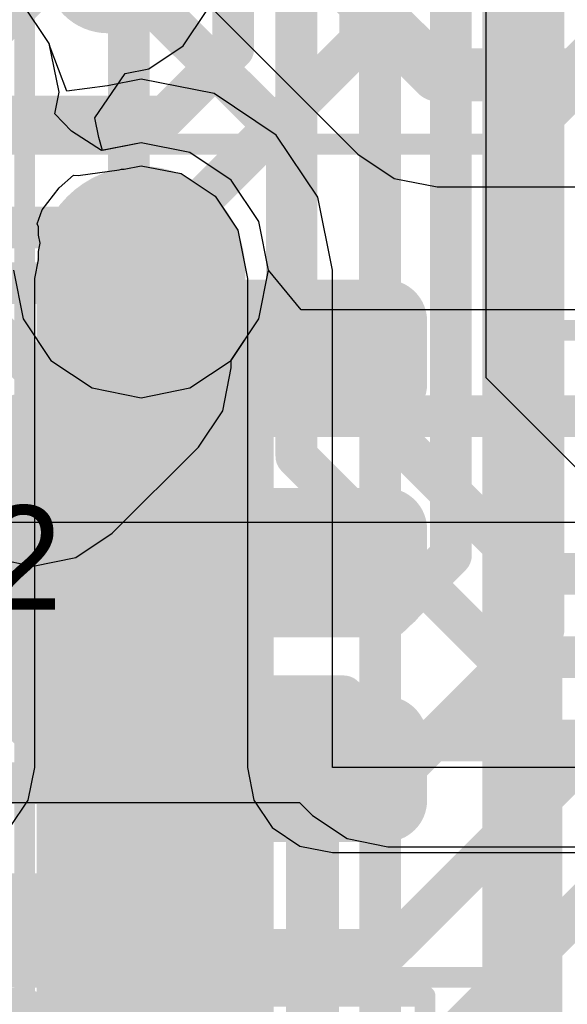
# Model space of a CAD drawing. Header units: millimetres. Extents: x -2 to 68, y -2 to 27.4.
# Tile 194 of 256: x 19 to 20.3, y 17.6 to 19.9. Entities that reach past the tile are written whole.
import ezdxf

# ---------------------------------------------------------------- set-up
doc = ezdxf.new("R2010")
doc.units = ezdxf.units.MM
for name, color, linetype in [('BottomLayer', 5, 'Continuous'), ('DrillGuide', 244, 'Continuous'), ('Mechanical10', 56, 'Continuous'), ('Mechanical13', 56, 'Continuous'), ('Mechanical15', 56, 'Continuous'), ('Mechanical2', 216, 'Continuous'), ('Mechanical6', 56, 'Continuous'), ('MidLayer1', 16, 'Continuous'), ('MidLayer2', 76, 'Continuous'), ('MidLayer3', 90, 'Continuous'), ('MidLayer4', 156, 'Continuous'), ('MidLayer5', 130, 'Continuous'), ('MidLayer6', 216, 'Continuous'), ('MidLayer7', 6, 'Continuous'), ('MidLayer8', 54, 'Continuous'), ('MultiLayer', 9, 'Continuous'), ('TopLayer', 1, 'Continuous'), ('TopPaste', 8, 'Continuous'), ('TopSolder', 216, 'Continuous'), ('ViaHoleLayer', 16, 'Continuous')]:
    doc.layers.add(name, color=color, linetype=linetype)

# ---------------------------------------------------------------- blocks, each defined once
blk = doc.blocks.new('RES_0201_14')
at = {"layer": 'Mechanical13', "const_width": 0.12}
for points in [[(-0.32, -0.17), (-0.32, 0.17)], [(0.32, 0.17), (-0.32, 0.17)], [(0.32, -0.17), (0.32, 0.17)], [(0.32, -0.17), (-0.32, -0.17)]]:
    blk.add_lwpolyline(points, dxfattribs=at)
at = {"layer": 'Mechanical13', "const_width": 0.06}
for points in [[(-0.35, 0.17, 1), (-0.29, 0.17, 1)], [(-0.35, 0.17, 1), (-0.29, 0.17, 1)], [(0.29, 0.17, 1), (0.35, 0.17, 1)], [(0.29, 0.17, 1), (0.35, 0.17, 1)], [(-0.35, -0.17, 1), (-0.29, -0.17, 1)], [(-0.35, -0.17, 1), (-0.29, -0.17, 1)], [(0.29, -0.17, 1), (0.35, -0.17, 1)], [(0.29, -0.17, 1), (0.35, -0.17, 1)]]:
    blk.add_lwpolyline(points, format="xyb", close=True, dxfattribs=at)
at = {"layer": 'Mechanical15', "const_width": 0.05}
for points in [[(-0.53, -0.27), (-0.53, 0.27)], [(0.53, 0.27), (-0.53, 0.27)], [(0.53, -0.27), (0.53, 0.27)], [(0, -0.135), (0, 0.135)], [(0.135, 0), (-0.135, 0)], [(0.53, -0.27), (-0.53, -0.27)]]:
    blk.add_lwpolyline(points, dxfattribs=at)
at = {"layer": 'Mechanical15'}
for points, const_width in [([(-0.5425, 0.27, 1), (-0.5175, 0.27, 1)], 0.025), ([(-0.5425, 0.27, 1), (-0.5175, 0.27, 1)], 0.025), ([(0.5175, 0.27, 1), (0.5425, 0.27, 1)], 0.025), ([(0.5175, 0.27, 1), (0.5425, 0.27, 1)], 0.025), ([(-0.0125, 0.135, 1), (0.0125, 0.135, 1)], 0.025), ([(0.1013, 0, 1), (-0.1013, 0, 1)], 0.05), ([(-0.1475, 0, 1), (-0.1225, 0, 1)], 0.025), ([(-0.1138, 0, 1), (-0.0888, 0, 1)], 0.025), ([(0.0888, 0, 1), (0.1138, 0, 1)], 0.025), ([(0.1225, 0, 1), (0.1475, 0, 1)], 0.025), ([(-0.0125, -0.135, 1), (0.0125, -0.135, 1)], 0.025), ([(-0.5425, -0.27, 1), (-0.5175, -0.27, 1)], 0.025), ([(-0.5425, -0.27, 1), (-0.5175, -0.27, 1)], 0.025), ([(0.5175, -0.27, 1), (0.5425, -0.27, 1)], 0.025), ([(0.5175, -0.27, 1), (0.5425, -0.27, 1)], 0.025)]:
    blk.add_lwpolyline(points, format="xyb", close=True, dxfattribs=dict(at, const_width=const_width))
at = {"layer": 'TopLayer', "const_width": 0.0806}
for points in [[(-0.3897, 0.0894, 1), (-0.3091, 0.0894, 1)], [(-0.2409, 0.0894, 1), (-0.1603, 0.0894, 1)], [(0.1603, 0.0894, 1), (0.2409, 0.0894, 1)], [(0.3091, 0.0894, 1), (0.3897, 0.0894, 1)], [(-0.3897, -0.0894, 1), (-0.3091, -0.0894, 1)], [(-0.2409, -0.0894, 1), (-0.1603, -0.0894, 1)], [(0.1603, -0.0894, 1), (0.2409, -0.0894, 1)], [(0.3091, -0.0894, 1), (0.3897, -0.0894, 1)]]:
    blk.add_lwpolyline(points, format="xyb", close=True, dxfattribs=at)
at = {"layer": 'TopLayer'}
for points in [[(-0.2006, 0.17), (-0.3494, 0.17), (-0.2006, -0.17), (-0.3494, -0.17)], [(0.2006, -0.17), (0.3494, -0.17), (0.2006, 0.17), (0.3494, 0.17)], [(-0.12, 0.0894), (-0.43, 0.0894), (-0.12, -0.0894), (-0.43, -0.0894)], [(0.12, -0.0894), (0.43, -0.0894), (0.12, 0.0894), (0.43, 0.0894)]]:
    blk.add_solid(points, dxfattribs=at)
at = {"layer": 'TopPaste', "const_width": 0.0806}
for points in [[(-0.3897, 0.0894, 1), (-0.3091, 0.0894, 1)], [(-0.2409, 0.0894, 1), (-0.1603, 0.0894, 1)], [(0.1603, 0.0894, 1), (0.2409, 0.0894, 1)], [(0.3091, 0.0894, 1), (0.3897, 0.0894, 1)], [(-0.3897, -0.0894, 1), (-0.3091, -0.0894, 1)], [(-0.2409, -0.0894, 1), (-0.1603, -0.0894, 1)], [(0.1603, -0.0894, 1), (0.2409, -0.0894, 1)], [(0.3091, -0.0894, 1), (0.3897, -0.0894, 1)]]:
    blk.add_lwpolyline(points, format="xyb", close=True, dxfattribs=at)
at = {"layer": 'TopPaste'}
for points in [[(-0.2006, 0.17), (-0.3494, 0.17), (-0.2006, -0.17), (-0.3494, -0.17)], [(0.2006, -0.17), (0.3494, -0.17), (0.2006, 0.17), (0.3494, 0.17)], [(-0.12, 0.0894), (-0.43, 0.0894), (-0.12, -0.0894), (-0.43, -0.0894)], [(0.12, -0.0894), (0.43, -0.0894), (0.12, 0.0894), (0.43, 0.0894)]]:
    blk.add_solid(points, dxfattribs=at)
at = {"layer": 'TopSolder', "const_width": 0.0806}
for points in [[(-0.3897, 0.0894, 1), (-0.3091, 0.0894, 1)], [(-0.2409, 0.0894, 1), (-0.1603, 0.0894, 1)], [(0.1603, 0.0894, 1), (0.2409, 0.0894, 1)], [(0.3091, 0.0894, 1), (0.3897, 0.0894, 1)], [(-0.3897, -0.0894, 1), (-0.3091, -0.0894, 1)], [(-0.2409, -0.0894, 1), (-0.1603, -0.0894, 1)], [(0.1603, -0.0894, 1), (0.2409, -0.0894, 1)], [(0.3091, -0.0894, 1), (0.3897, -0.0894, 1)]]:
    blk.add_lwpolyline(points, format="xyb", close=True, dxfattribs=at)
at = {"layer": 'TopSolder'}
for points in [[(-0.2006, 0.17), (-0.3494, 0.17), (-0.2006, -0.17), (-0.3494, -0.17)], [(0.2006, -0.17), (0.3494, -0.17), (0.2006, 0.17), (0.3494, 0.17)], [(-0.12, 0.0894), (-0.43, 0.0894), (-0.12, -0.0894), (-0.43, -0.0894)], [(0.12, -0.0894), (0.43, -0.0894), (0.12, 0.0894), (0.43, 0.0894)]]:
    blk.add_solid(points, dxfattribs=at)
blk = doc.blocks.new('SOTFL50P158X60_6N_15')
at = {"layer": 'Mechanical13', "const_width": 0.1}
for points in [[(-0.6, 0.8), (0.6, 0.8)], [(0.6, -0.8), (0.6, 0.8)], [(-0.6, -0.8), (0.6, -0.8)]]:
    blk.add_lwpolyline(points, dxfattribs=at)
at = {"layer": 'Mechanical13', "const_width": 0.05}
for points in [[(0.575, 0.8, 1), (0.625, 0.8, 1)], [(0.575, 0.8, 1), (0.625, 0.8, 1)], [(0.575, -0.8, 1), (0.625, -0.8, 1)], [(0.575, -0.8, 1), (0.625, -0.8, 1)]]:
    blk.add_lwpolyline(points, format="xyb", close=True, dxfattribs=at)
at = {"layer": 'Mechanical15'}
for points, const_width in [([(-1.3, 1), (1.3, 1)], 0.05), ([(1.3, -1), (1.3, 1)], 0.05), ([(-0.5, 0), (0.5, 0)], 0.1), ([(-1.3, -1), (1.3, -1)], 0.05)]:
    blk.add_lwpolyline(points, dxfattribs=dict(at, const_width=const_width))
for points, const_width in [([(1.2875, 1, 1), (1.3125, 1, 1)], 0.025), ([(1.2875, 1, 1), (1.3125, 1, 1)], 0.025), ([(0.475, 0, 1), (0.525, 0, 1)], 0.05), ([(1.2875, -1, 1), (1.3125, -1, 1)], 0.025), ([(1.2875, -1, 1), (1.3125, -1, 1)], 0.025)]:
    blk.add_lwpolyline(points, format="xyb", close=True, dxfattribs=dict(at, const_width=const_width))
at = {"layer": 'TopLayer', "const_width": 0.075}
for points in [[(0.6375, 0.575, 1), (0.7125, 0.575, 1)], [(0.9875, 0.575, 1), (1.0625, 0.575, 1)], [(0.6375, 0.425, 1), (0.7125, 0.425, 1)], [(0.9875, 0.425, 1), (1.0625, 0.425, 1)], [(0.6375, 0.075, 1), (0.7125, 0.075, 1)], [(0.9875, 0.075, 1), (1.0625, 0.075, 1)], [(0.6375, -0.075, 1), (0.7125, -0.075, 1)], [(0.9875, -0.075, 1), (1.0625, -0.075, 1)], [(0.6375, -0.425, 1), (0.7125, -0.425, 1)], [(0.9875, -0.425, 1), (1.0625, -0.425, 1)], [(0.6375, -0.575, 1), (0.7125, -0.575, 1)], [(0.9875, -0.575, 1), (1.0625, -0.575, 1)]]:
    blk.add_lwpolyline(points, format="xyb", close=True, dxfattribs=at)
at = {"layer": 'TopLayer'}
for points in [[(1.025, 0.35), (1.025, 0.65), (0.675, 0.35), (0.675, 0.65)], [(1.1, 0.425), (1.1, 0.575), (0.6, 0.425), (0.6, 0.575)], [(1.025, -0.15), (1.025, 0.15), (0.675, -0.15), (0.675, 0.15)], [(1.1, -0.075), (1.1, 0.075), (0.6, -0.075), (0.6, 0.075)], [(1.025, -0.65), (1.025, -0.35), (0.675, -0.65), (0.675, -0.35)], [(1.1, -0.575), (1.1, -0.425), (0.6, -0.575), (0.6, -0.425)]]:
    blk.add_solid(points, dxfattribs=at)
at = {"layer": 'TopPaste', "const_width": 0.075}
for points in [[(0.6375, 0.575, 1), (0.7125, 0.575, 1)], [(0.9875, 0.575, 1), (1.0625, 0.575, 1)], [(0.6375, 0.425, 1), (0.7125, 0.425, 1)], [(0.9875, 0.425, 1), (1.0625, 0.425, 1)], [(0.6375, 0.075, 1), (0.7125, 0.075, 1)], [(0.9875, 0.075, 1), (1.0625, 0.075, 1)], [(0.6375, -0.075, 1), (0.7125, -0.075, 1)], [(0.9875, -0.075, 1), (1.0625, -0.075, 1)], [(0.6375, -0.425, 1), (0.7125, -0.425, 1)], [(0.9875, -0.425, 1), (1.0625, -0.425, 1)], [(0.6375, -0.575, 1), (0.7125, -0.575, 1)], [(0.9875, -0.575, 1), (1.0625, -0.575, 1)]]:
    blk.add_lwpolyline(points, format="xyb", close=True, dxfattribs=at)
at = {"layer": 'TopPaste'}
for points in [[(1.025, 0.35), (1.025, 0.65), (0.675, 0.35), (0.675, 0.65)], [(1.1, 0.425), (1.1, 0.575), (0.6, 0.425), (0.6, 0.575)], [(1.025, -0.15), (1.025, 0.15), (0.675, -0.15), (0.675, 0.15)], [(1.1, -0.075), (1.1, 0.075), (0.6, -0.075), (0.6, 0.075)], [(1.025, -0.65), (1.025, -0.35), (0.675, -0.65), (0.675, -0.35)], [(1.1, -0.575), (1.1, -0.425), (0.6, -0.575), (0.6, -0.425)]]:
    blk.add_solid(points, dxfattribs=at)
at = {"layer": 'TopSolder', "const_width": 0.1}
for points in [[(0.625, 0.575, 1), (0.725, 0.575, 1)], [(0.975, 0.575, 1), (1.075, 0.575, 1)], [(0.625, 0.425, 1), (0.725, 0.425, 1)], [(0.975, 0.425, 1), (1.075, 0.425, 1)], [(0.625, 0.075, 1), (0.725, 0.075, 1)], [(0.975, 0.075, 1), (1.075, 0.075, 1)], [(0.625, -0.075, 1), (0.725, -0.075, 1)], [(0.975, -0.075, 1), (1.075, -0.075, 1)], [(0.625, -0.425, 1), (0.725, -0.425, 1)], [(0.975, -0.425, 1), (1.075, -0.425, 1)], [(0.625, -0.575, 1), (0.725, -0.575, 1)], [(0.975, -0.575, 1), (1.075, -0.575, 1)]]:
    blk.add_lwpolyline(points, format="xyb", close=True, dxfattribs=at)
at = {"layer": 'TopSolder'}
for points in [[(1.025, 0.325), (1.025, 0.675), (0.675, 0.325), (0.675, 0.675)], [(1.125, 0.425), (1.125, 0.575), (0.575, 0.425), (0.575, 0.575)], [(1.025, -0.175), (1.025, 0.175), (0.675, -0.175), (0.675, 0.175)], [(1.125, -0.075), (1.125, 0.075), (0.575, -0.075), (0.575, 0.075)], [(1.025, -0.675), (1.025, -0.325), (0.675, -0.675), (0.675, -0.325)], [(1.125, -0.575), (1.125, -0.425), (0.575, -0.575), (0.575, -0.425)]]:
    blk.add_solid(points, dxfattribs=at)
blk = doc.blocks.new('SDINBDG4_16G_F_________1_B_51')
at = {"layer": 'Mechanical10', "const_width": 0.1}
blk.add_lwpolyline([(-5.75, -6.5), (-5.75, 6.5)], dxfattribs=at)
at = {"layer": 'Mechanical6', "const_width": 0.05}
blk.add_lwpolyline([(-6, -6.75), (-6, 6.75)], dxfattribs=at)
blk = doc.blocks.new('RES_0402_122')
at = {"layer": 'Mechanical13', "const_width": 0.12}
for points in [[(-0.53, -0.28), (-0.53, 0.28)], [(0.53, 0.28), (-0.53, 0.28)], [(0.53, -0.28), (0.53, 0.28)], [(0.53, -0.28), (-0.53, -0.28)]]:
    blk.add_lwpolyline(points, dxfattribs=at)
at = {"layer": 'Mechanical13', "const_width": 0.06}
for points in [[(-0.56, 0.28, 1), (-0.5, 0.28, 1)], [(-0.56, 0.28, 1), (-0.5, 0.28, 1)], [(0.5, 0.28, 1), (0.56, 0.28, 1)], [(0.5, 0.28, 1), (0.56, 0.28, 1)], [(-0.56, -0.28, 1), (-0.5, -0.28, 1)], [(-0.56, -0.28, 1), (-0.5, -0.28, 1)], [(0.5, -0.28, 1), (0.56, -0.28, 1)], [(0.5, -0.28, 1), (0.56, -0.28, 1)]]:
    blk.add_lwpolyline(points, format="xyb", close=True, dxfattribs=at)
at = {"layer": 'Mechanical15', "const_width": 0.05}
for points in [[(-0.9, -0.44), (-0.9, 0.44)], [(0.9, 0.44), (-0.9, 0.44)], [(0.9, -0.44), (0.9, 0.44)], [(0, -0.22), (0, 0.22)], [(0.22, 0), (-0.22, 0)], [(0.9, -0.44), (-0.9, -0.44)]]:
    blk.add_lwpolyline(points, dxfattribs=at)
at = {"layer": 'Mechanical15'}
for points, const_width in [([(-0.9125, 0.44, 1), (-0.8875, 0.44, 1)], 0.025), ([(-0.9125, 0.44, 1), (-0.8875, 0.44, 1)], 0.025), ([(0.8875, 0.44, 1), (0.9125, 0.44, 1)], 0.025), ([(0.8875, 0.44, 1), (0.9125, 0.44, 1)], 0.025), ([(-0.0125, 0.22, 1), (0.0125, 0.22, 1)], 0.025), ([(0.165, 0, 1), (-0.165, 0, 1)], 0.05), ([(-0.2325, 0, 1), (-0.2075, 0, 1)], 0.025), ([(-0.1775, 0, 1), (-0.1525, 0, 1)], 0.025), ([(0.1525, 0, 1), (0.1775, 0, 1)], 0.025), ([(0.2075, 0, 1), (0.2325, 0, 1)], 0.025), ([(-0.0125, -0.22, 1), (0.0125, -0.22, 1)], 0.025), ([(-0.9125, -0.44, 1), (-0.8875, -0.44, 1)], 0.025), ([(-0.9125, -0.44, 1), (-0.8875, -0.44, 1)], 0.025), ([(0.8875, -0.44, 1), (0.9125, -0.44, 1)], 0.025), ([(0.8875, -0.44, 1), (0.9125, -0.44, 1)], 0.025)]:
    blk.add_lwpolyline(points, format="xyb", close=True, dxfattribs=dict(at, const_width=const_width))
at = {"layer": 'TopLayer', "const_width": 0.1402}
for points in [[(-0.6799, 0.1498, 1), (-0.5396, 0.1498, 1)], [(-0.4104, 0.1498, 1), (-0.2701, 0.1498, 1)], [(0.2701, 0.1498, 1), (0.4104, 0.1498, 1)], [(0.5396, 0.1498, 1), (0.6799, 0.1498, 1)], [(-0.6799, -0.1498, 1), (-0.5396, -0.1498, 1)], [(-0.4104, -0.1498, 1), (-0.2701, -0.1498, 1)], [(0.2701, -0.1498, 1), (0.4104, -0.1498, 1)], [(0.5396, -0.1498, 1), (0.6799, -0.1498, 1)]]:
    blk.add_lwpolyline(points, format="xyb", close=True, dxfattribs=at)
at = {"layer": 'TopLayer'}
for points in [[(-0.3403, 0.29), (-0.6097, 0.29), (-0.3403, -0.29), (-0.6097, -0.29)], [(0.3403, -0.29), (0.6097, -0.29), (0.3403, 0.29), (0.6097, 0.29)], [(-0.2, 0.1498), (-0.75, 0.1498), (-0.2, -0.1498), (-0.75, -0.1498)], [(0.2, -0.1498), (0.75, -0.1498), (0.2, 0.1498), (0.75, 0.1498)]]:
    blk.add_solid(points, dxfattribs=at)
at = {"layer": 'TopPaste', "const_width": 0.1402}
for points in [[(-0.6799, 0.1498, 1), (-0.5396, 0.1498, 1)], [(-0.4104, 0.1498, 1), (-0.2701, 0.1498, 1)], [(0.2701, 0.1498, 1), (0.4104, 0.1498, 1)], [(0.5396, 0.1498, 1), (0.6799, 0.1498, 1)], [(-0.6799, -0.1498, 1), (-0.5396, -0.1498, 1)], [(-0.4104, -0.1498, 1), (-0.2701, -0.1498, 1)], [(0.2701, -0.1498, 1), (0.4104, -0.1498, 1)], [(0.5396, -0.1498, 1), (0.6799, -0.1498, 1)]]:
    blk.add_lwpolyline(points, format="xyb", close=True, dxfattribs=at)
at = {"layer": 'TopPaste'}
for points in [[(-0.3403, 0.29), (-0.6097, 0.29), (-0.3403, -0.29), (-0.6097, -0.29)], [(0.3403, -0.29), (0.6097, -0.29), (0.3403, 0.29), (0.6097, 0.29)], [(-0.2, 0.1498), (-0.75, 0.1498), (-0.2, -0.1498), (-0.75, -0.1498)], [(0.2, -0.1498), (0.75, -0.1498), (0.2, 0.1498), (0.75, 0.1498)]]:
    blk.add_solid(points, dxfattribs=at)
at = {"layer": 'TopSolder', "const_width": 0.1402}
for points in [[(-0.6799, 0.1498, 1), (-0.5396, 0.1498, 1)], [(-0.4104, 0.1498, 1), (-0.2701, 0.1498, 1)], [(0.2701, 0.1498, 1), (0.4104, 0.1498, 1)], [(0.5396, 0.1498, 1), (0.6799, 0.1498, 1)], [(-0.6799, -0.1498, 1), (-0.5396, -0.1498, 1)], [(-0.4104, -0.1498, 1), (-0.2701, -0.1498, 1)], [(0.2701, -0.1498, 1), (0.4104, -0.1498, 1)], [(0.5396, -0.1498, 1), (0.6799, -0.1498, 1)]]:
    blk.add_lwpolyline(points, format="xyb", close=True, dxfattribs=at)
at = {"layer": 'TopSolder'}
for points in [[(-0.3403, 0.29), (-0.6097, 0.29), (-0.3403, -0.29), (-0.6097, -0.29)], [(0.3403, -0.29), (0.6097, -0.29), (0.3403, 0.29), (0.6097, 0.29)], [(-0.2, 0.1498), (-0.75, 0.1498), (-0.2, -0.1498), (-0.75, -0.1498)], [(0.2, -0.1498), (0.75, -0.1498), (0.2, 0.1498), (0.75, 0.1498)]]:
    blk.add_solid(points, dxfattribs=at)
blk = doc.blocks.new('DFN70P160X40_2L_221')
at = {"layer": 'Mechanical15', "const_width": 0.1}
for points in [[(-1.143, -0.635), (-1.143, 0.635)], [(1.143, 0.635), (-1.143, 0.635)]]:
    blk.add_lwpolyline(points, dxfattribs=at)
at = {"layer": 'Mechanical15', "const_width": 0.05}
blk.add_lwpolyline([(-1.168, 0.635, 1), (-1.118, 0.635, 1)], format="xyb", close=True, dxfattribs=at)
blk.add_lwpolyline([(-1.168, 0.635, 1), (-1.118, 0.635, 1)], format="xyb", close=True, dxfattribs=at)
at = {"layer": 'TopSolder', "const_width": 0.225}
blk.add_lwpolyline([(-0.8625, 0.175, 1), (-0.6375, 0.175, 1)], format="xyb", close=True, dxfattribs=at)

msp = doc.modelspace()

# ---------------------------------------------------------------- linework, layer by layer
at = {"layer": 'BottomLayer'}
for points, const_width in [([(19.8045, 19.8808), (19.8045, 21.8869)], 0.1), ([(20.022, 18.647), (20.022, 21.6298)], 0.1), ([(19.5, 19.8624), (19.5, 21.6159)], 0.1), ([(20.2442, 18.4692), (20.2442, 21.5692)], 0.1), ([(19.2237, 19.3), (19.8045, 19.8808)], 0.1), ([(19.3376, 19.7), (19.5, 19.8624)], 0.1), ([(18.435, 19.7), (19.3376, 19.7)], 0.1), ([(18.435, 19.3), (19.2237, 19.3)], 0.1), ([(18.44, 18.895), (19.015, 18.895)], 0.127), ([(19.015, 18.895), (19.02, 18.89)], 0.127), ([(19.875, 18.5), (20.022, 18.647)], 0.1), ([(18.435, 18.5), (19.875, 18.5)], 0.1), ([(19.875, 18.1), (20.2442, 18.4692)], 0.1), ([(19.875, 17.7), (20.575, 18.4)], 0.1), ([(19.4326, 16.9), (20.8656, 18.333)], 0.1), ([(18.435, 18.1), (19.875, 18.1)], 0.1), ([(18.435, 17.7), (19.875, 17.7)], 0.1)]:
    msp.add_lwpolyline(points, dxfattribs=dict(at, const_width=const_width))
for points, const_width in [([(19.125, 20.05, 1), (19.275, 20.05, 1)], 0.15), ([(19.7795, 19.8808, 1), (19.8295, 19.8808, 1)], 0.05), ([(19.7795, 19.8808, 1), (19.8295, 19.8808, 1)], 0.05), ([(19.475, 19.8624, 1), (19.525, 19.8624, 1)], 0.05), ([(19.475, 19.8624, 1), (19.525, 19.8624, 1)], 0.05), ([(19.3126, 19.7, 1), (19.3626, 19.7, 1)], 0.05), ([(19.3126, 19.7, 1), (19.3626, 19.7, 1)], 0.05), ([(19.1987, 19.3, 1), (19.2487, 19.3, 1)], 0.05), ([(19.1987, 19.3, 1), (19.2487, 19.3, 1)], 0.05), ([(18.945, 18.89, 1), (19.095, 18.89, 1)], 0.15), ([(18.9833, 18.895, 1), (19.0468, 18.895, 1)], 0.0635), ([(18.9833, 18.895, 1), (19.0468, 18.895, 1)], 0.0635), ([(18.9883, 18.89, 1), (19.0518, 18.89, 1)], 0.0635), ([(19.997, 18.647, 1), (20.047, 18.647, 1)], 0.05), ([(19.997, 18.647, 1), (20.047, 18.647, 1)], 0.05), ([(19.85, 18.5, 1), (19.9, 18.5, 1)], 0.05), ([(19.85, 18.5, 1), (19.9, 18.5, 1)], 0.05), ([(20.2192, 18.4692, 1), (20.2692, 18.4692, 1)], 0.05), ([(20.2192, 18.4692, 1), (20.2692, 18.4692, 1)], 0.05), ([(19.85, 18.1, 1), (19.9, 18.1, 1)], 0.05), ([(19.85, 18.1, 1), (19.9, 18.1, 1)], 0.05), ([(19.85, 17.7, 1), (19.9, 17.7, 1)], 0.05), ([(19.85, 17.7, 1), (19.9, 17.7, 1)], 0.05)]:
    msp.add_lwpolyline(points, format="xyb", close=True, dxfattribs=dict(at, const_width=const_width))
at = {"layer": 'DrillGuide'}
for points, const_width in [([(19.229, 19.3313, 1), (19.329, 19.3313, 1)], 0.1), ([(18.995, 18.89, 1), (19.045, 18.89, 1)], 0.05), ([(19.275, 18.6, 1), (19.325, 18.6, 1)], 0.05)]:
    msp.add_lwpolyline(points, format="xyb", close=True, dxfattribs=dict(at, const_width=const_width))
at = {"layer": 'MidLayer1'}
for p, q in [((19.0591, 19.8755), (18.9928, 19.9748)), ((19.0824, 19.7585), (19.0591, 19.8755)), ((19.0721, 19.7066), (19.0824, 19.7585)), ((19.1122, 19.6653), (19.0721, 19.7066)), ((19.184, 19.6183), (19.1122, 19.6653)), ((19.279, 19.6372), (19.184, 19.6183)), ((19.3961, 19.6139), (19.279, 19.6372)), ((19.4953, 19.5476), (19.3961, 19.6139)), ((19.5616, 19.4484), (19.4953, 19.5476)), ((19.5849, 19.3313), (19.5616, 19.4484)), ((18.9731, 19.3313), (18.9964, 19.2143)), ((19.5616, 19.2143), (19.5849, 19.3313)), ((18.9964, 19.2143), (19.0627, 19.115)), ((19.4953, 19.115), (19.5616, 19.2143)), ((19.0627, 19.115), (19.162, 19.0487)), ((19.3961, 19.0487), (19.4953, 19.115)), ((19.162, 19.0487), (19.279, 19.0254)), ((19.279, 19.0254), (19.3961, 19.0487))]:
    msp.add_line(p, q, dxfattribs=at)
for points, const_width in [([(19.179, 19.3313, 1), (19.379, 19.3313, 1)], 0.2), ([(19.225, 18.6, 1), (19.375, 18.6, 1)], 0.15)]:
    msp.add_lwpolyline(points, format="xyb", close=True, dxfattribs=dict(at, const_width=const_width))
at = {"layer": 'MidLayer2'}
for p, q in [((20.1063, 19.0732), (20.1063, 20.218)), ((20.3221, 18.8574), (20.1063, 19.0732)), ((18.5858, 18.0538), (19.6589, 18.0538)), ((19.6589, 18.0538), (19.6904, 18.0222)), ((19.6904, 18.0222), (19.7731, 17.967)), ((19.7731, 17.967), (19.8706, 17.9476)), ((19.8706, 17.9476), (21.3963, 17.9476))]:
    msp.add_line(p, q, dxfattribs=at)
at = {"layer": 'MidLayer2', "const_width": 0.1}
for points in [[(19.8514, 18.9676), (19.8514, 20.218)], [(19.6514, 18.8848), (19.6514, 20.1351)], [(19.8514, 18.9676), (20.2165, 18.6025)], [(19.6514, 18.8848), (20.1337, 18.4025)], [(20.2165, 18.6025), (23.883, 18.6025)], [(20.1337, 18.4025), (23.9679, 18.4025)], [(18.4802, 18.3087), (19.7645, 18.3087)], [(19.7645, 18.3087), (19.8706, 18.2025)], [(19.8706, 18.2025), (23.3202, 18.2025)]]:
    msp.add_lwpolyline(points, dxfattribs=at)
at = {"layer": 'MidLayer2'}
for points, const_width in [([(19.179, 19.3313, 1), (19.379, 19.3313, 1)], 0.2), ([(19.8264, 18.9676, 1), (19.8764, 18.9676, 1)], 0.05), ([(19.8264, 18.9676, 1), (19.8764, 18.9676, 1)], 0.05), ([(19.6264, 18.8848, 1), (19.6764, 18.8848, 1)], 0.05), ([(19.6264, 18.8848, 1), (19.6764, 18.8848, 1)], 0.05), ([(20.1915, 18.6025, 1), (20.2415, 18.6025, 1)], 0.05), ([(20.1915, 18.6025, 1), (20.2415, 18.6025, 1)], 0.05), ([(20.1087, 18.4025, 1), (20.1587, 18.4025, 1)], 0.05), ([(20.1087, 18.4025, 1), (20.1587, 18.4025, 1)], 0.05), ([(19.7395, 18.3087, 1), (19.7895, 18.3087, 1)], 0.05), ([(19.7395, 18.3087, 1), (19.7895, 18.3087, 1)], 0.05), ([(19.8456, 18.2025, 1), (19.8956, 18.2025, 1)], 0.05), ([(19.8456, 18.2025, 1), (19.8956, 18.2025, 1)], 0.05)]:
    msp.add_lwpolyline(points, format="xyb", close=True, dxfattribs=dict(at, const_width=const_width))
at = {"layer": 'MidLayer3'}
for p, q in [((19.2134, 20.1957), (19.7991, 19.61)), ((19.0591, 19.8755), (18.9928, 19.9748)), ((19.0824, 19.7585), (19.0591, 19.8755)), ((19.0721, 19.7066), (19.0824, 19.7585)), ((19.1122, 19.6653), (19.0721, 19.7066)), ((19.184, 19.6183), (19.1122, 19.6653)), ((19.279, 19.6372), (19.184, 19.6183)), ((19.3961, 19.6139), (19.279, 19.6372)), ((19.4953, 19.5476), (19.3961, 19.6139)), ((19.7991, 19.61), (19.8862, 19.5518)), ((19.5616, 19.4484), (19.4953, 19.5476)), ((19.8862, 19.5518), (19.9891, 19.5313)), ((19.9891, 19.5313), (20.5121, 19.5313)), ((19.5849, 19.3313), (19.5616, 19.4484)), ((18.9731, 19.3313), (18.9964, 19.2143)), ((19.5616, 19.2143), (19.5849, 19.3313)), ((18.9964, 19.2143), (19.0627, 19.115)), ((19.4953, 19.115), (19.5616, 19.2143)), ((19.0627, 19.115), (19.162, 19.0487)), ((19.3961, 19.0487), (19.4953, 19.115)), ((19.162, 19.0487), (19.279, 19.0254)), ((19.279, 19.0254), (19.3961, 19.0487))]:
    msp.add_line(p, q, dxfattribs=at)
at = {"layer": 'MidLayer3', "const_width": 0.127}
for points in [[(17.9884, 21.8006), (19.9891, 19.8)], [(19.9891, 19.8), (20.65, 19.8)]]:
    msp.add_lwpolyline(points, dxfattribs=at)
at = {"layer": 'MidLayer3'}
for points, const_width in [([(19.9573, 19.8, 1), (20.0208, 19.8, 1)], 0.0635), ([(19.9573, 19.8, 1), (20.0208, 19.8, 1)], 0.0635), ([(19.179, 19.3313, 1), (19.379, 19.3313, 1)], 0.2)]:
    msp.add_lwpolyline(points, format="xyb", close=True, dxfattribs=dict(at, const_width=const_width))
at = {"layer": 'MidLayer4'}
for p, q in [((19.3802, 19.8697), (19.4355, 19.9524)), ((19.2975, 19.8145), (19.3802, 19.8697)), ((19.1686, 19.6967), (19.2413, 19.8033)), ((19.2413, 19.8033), (19.2975, 19.8145)), ((19.1779, 19.6496), (19.1686, 19.6967)), ((19.1864, 19.6188), (19.1779, 19.6496)), ((19.279, 19.6372), (19.1864, 19.6188)), ((19.3961, 19.6139), (19.279, 19.6372)), ((19.4953, 19.5476), (19.3961, 19.6139)), ((19.5616, 19.4484), (19.4953, 19.5476)), ((19.5849, 19.3313), (19.5616, 19.4484)), ((19.5616, 19.2143), (19.5849, 19.3313)), ((19.4954, 19.1152), (19.5616, 19.2143)), ((19.475, 18.994), (19.4954, 19.0968)), ((19.4954, 19.0968), (19.4954, 19.1152)), ((19.4167, 18.9068), (19.475, 18.994)), ((19.21, 18.7), (19.4167, 18.9068)), ((19.1228, 18.6418), (19.21, 18.7)), ((18.9172, 18.6418), (19.02, 18.6213)), ((19.02, 18.6213), (19.1228, 18.6418))]:
    msp.add_line(p, q, dxfattribs=at)
for points, const_width in [([(19.125, 20.05, 1), (19.275, 20.05, 1)], 0.15), ([(19.179, 19.3313, 1), (19.379, 19.3313, 1)], 0.2), ([(19.2473, 19.3313, 1), (19.3108, 19.3313, 1)], 0.0635), ([(19.195, 19.2791, 1), (19.2585, 19.2791, 1)], 0.0635), ([(19.195, 19.2791, 1), (19.2585, 19.2791, 1)], 0.0635), ([(19.195, 19.0968, 1), (19.2585, 19.0968, 1)], 0.0635), ([(19.195, 19.0968, 1), (19.2585, 19.0968, 1)], 0.0635), ([(18.945, 18.89, 1), (19.095, 18.89, 1)], 0.15), ([(18.9883, 18.89, 1), (19.0518, 18.89, 1)], 0.0635)]:
    msp.add_lwpolyline(points, format="xyb", close=True, dxfattribs=dict(at, const_width=const_width))
for points, const_width in [([(18.7765, 19.7585), (19.068, 20.05)], 0.1), ([(19.2268, 19.2791), (19.279, 19.3313)], 0.127), ([(19.2268, 19.0968), (19.2268, 19.2791)], 0.127), ([(19.02, 18.89), (19.2268, 19.0968)], 0.127)]:
    msp.add_lwpolyline(points, dxfattribs=dict(at, const_width=const_width))
at = {"layer": 'MidLayer5', "const_width": 0.1}
for points in [[(20.1476, 9.2204), (20.1476, 20.4856)], [(18.875, 20.4), (19.629, 19.646)], [(19.8526, 9.0982), (19.8526, 20.3634)], [(19.629, 19.1863), (19.629, 19.646)], [(18.7765, 19.3388), (19.3469, 18.7684)], [(19.5469, 19.1042), (19.629, 19.1863)], [(19.5469, 10.2524), (19.5469, 19.1042)], [(19.3469, 10.7619), (19.3469, 18.7684)]]:
    msp.add_lwpolyline(points, dxfattribs=at)
at = {"layer": 'MidLayer5'}
for points, const_width in [([(19.604, 19.646, 1), (19.654, 19.646, 1)], 0.05), ([(19.604, 19.646, 1), (19.654, 19.646, 1)], 0.05), ([(19.179, 19.3313, 1), (19.379, 19.3313, 1)], 0.2), ([(19.604, 19.1863, 1), (19.654, 19.1863, 1)], 0.05), ([(19.604, 19.1863, 1), (19.654, 19.1863, 1)], 0.05), ([(19.5219, 19.1042, 1), (19.5719, 19.1042, 1)], 0.05), ([(19.5219, 19.1042, 1), (19.5719, 19.1042, 1)], 0.05), ([(19.3219, 18.7684, 1), (19.3719, 18.7684, 1)], 0.05), ([(19.3219, 18.7684, 1), (19.3719, 18.7684, 1)], 0.05)]:
    msp.add_lwpolyline(points, format="xyb", close=True, dxfattribs=dict(at, const_width=const_width))
at = {"layer": 'MidLayer6'}
for p, q in [((19.0591, 19.8755), (18.9928, 19.9748)), ((19.0824, 19.7585), (19.0591, 19.8755)), ((19.0721, 19.7066), (19.0824, 19.7585)), ((19.1122, 19.6653), (19.0721, 19.7066)), ((19.184, 19.6183), (19.1122, 19.6653)), ((19.279, 19.6372), (19.184, 19.6183)), ((19.3961, 19.6139), (19.279, 19.6372)), ((19.4953, 19.5476), (19.3961, 19.6139)), ((19.5616, 19.4484), (19.4953, 19.5476)), ((19.5849, 19.3313), (19.5616, 19.4484)), ((19.6629, 19.2362), (19.5849, 19.3313)), ((21.0485, 19.2362), (19.6629, 19.2362)), ((18.8216, 18.7264), (21.2323, 18.7264))]:
    msp.add_line(p, q, dxfattribs=at)
at = {"layer": 'MidLayer6', "const_width": 0.2}
msp.add_lwpolyline([(19.179, 19.3313, 1), (19.379, 19.3313, 1)], format="xyb", close=True, dxfattribs=at)
at = {"layer": 'MidLayer6', "const_width": 0.1}
msp.add_lwpolyline([(18.716, 18.9813), (21.2323, 18.9813)], dxfattribs=at)
at = {"layer": 'MidLayer7'}
for p, q in [((19.0591, 19.8755), (18.9928, 19.9748)), ((19.0609, 19.8664), (19.0591, 19.8755)), ((19.1012, 19.761), (19.0609, 19.8664)), ((19.279, 19.7901), (19.1989, 19.7742)), ((19.4546, 19.7552), (19.279, 19.7901)), ((19.1989, 19.7742), (19.1012, 19.761)), ((19.6034, 19.6558), (19.4546, 19.7552)), ((19.7029, 19.5069), (19.6034, 19.6558)), ((19.1285, 19.5589), (19.2262, 19.5721)), ((19.2262, 19.5721), (19.2323, 19.5742)), ((19.2323, 19.5742), (19.2387, 19.5742)), ((19.2387, 19.5742), (19.279, 19.5822)), ((19.279, 19.5822), (19.375, 19.5631)), ((19.0829, 19.5291), (19.117, 19.5596)), ((19.117, 19.5596), (19.1285, 19.5589)), ((19.375, 19.5631), (19.4564, 19.5087)), ((19.0423, 19.4763), (19.0829, 19.5291)), ((19.4564, 19.5087), (19.5108, 19.4273)), ((19.7378, 19.3313), (19.7029, 19.5069)), ((19.0303, 19.4424), (19.0423, 19.4763)), ((19.0331, 19.4358), (19.0303, 19.4424)), ((19.0331, 19.4158), (19.0331, 19.4358)), ((19.5108, 19.4273), (19.5339, 19.3112)), ((19.037, 19.3961), (19.0331, 19.4158)), ((19.0331, 19.3763), (19.037, 19.3961)), ((19.0241, 19.3112), (19.0331, 19.3563)), ((19.0331, 19.3563), (19.0331, 19.3763)), ((19.7378, 18.1376), (19.7378, 19.3313)), ((19.0241, 18.1376), (19.0241, 19.3112)), ((19.5339, 19.3112), (19.5339, 18.1376)), ((19.0086, 18.0595), (19.0241, 18.1376)), ((19.5339, 18.1376), (19.5494, 18.0595)), ((22.1376, 18.1376), (19.7378, 18.1376)), ((18.9644, 17.9934), (19.0086, 18.0595)), ((19.5494, 18.0595), (19.5936, 17.9934)), ((19.5936, 17.9934), (19.6598, 17.9492)), ((19.6598, 17.9492), (19.7378, 17.9336)), ((19.7378, 17.9336), (21.387, 17.9336))]:
    msp.add_line(p, q, dxfattribs=at)
at = {"layer": 'MidLayer7', "const_width": 0.5}
msp.add_lwpolyline([(19.279, 17.521), (19.279, 19.3313)], dxfattribs=at)
at = {"layer": 'MidLayer7'}
for points, const_width in [([(19.154, 19.3313, 1), (19.404, 19.3313, 1)], 0.25), ([(19.179, 19.3313, 1), (19.379, 19.3313, 1)], 0.2), ([(19.154, 17.521, 1), (19.404, 17.521, 1)], 0.25)]:
    msp.add_lwpolyline(points, format="xyb", close=True, dxfattribs=dict(at, const_width=const_width))
at = {"layer": 'MidLayer8'}
for p, q in [((19.0591, 19.8755), (18.9928, 19.9748)), ((19.0824, 19.7585), (19.0591, 19.8755)), ((19.0721, 19.7066), (19.0824, 19.7585)), ((19.1122, 19.6653), (19.0721, 19.7066)), ((19.184, 19.6183), (19.1122, 19.6653)), ((19.279, 19.6372), (19.184, 19.6183)), ((19.3961, 19.6139), (19.279, 19.6372)), ((19.4953, 19.5476), (19.3961, 19.6139)), ((19.5616, 19.4484), (19.4953, 19.5476)), ((19.5849, 19.3313), (19.5616, 19.4484)), ((18.9731, 19.3313), (18.9964, 19.2143)), ((19.5616, 19.2143), (19.5849, 19.3313)), ((18.9964, 19.2143), (19.0627, 19.115)), ((19.4953, 19.115), (19.5616, 19.2143)), ((19.0627, 19.115), (19.162, 19.0487)), ((19.3961, 19.0487), (19.4953, 19.115)), ((19.162, 19.0487), (19.279, 19.0254)), ((19.279, 19.0254), (19.3961, 19.0487))]:
    msp.add_line(p, q, dxfattribs=at)
at = {"layer": 'MidLayer8', "const_width": 0.2}
msp.add_lwpolyline([(19.179, 19.3313, 1), (19.379, 19.3313, 1)], format="xyb", close=True, dxfattribs=at)
at = {"layer": 'MultiLayer'}
for points, const_width in [([(19.125, 20.05, 1), (19.275, 20.05, 1)], 0.15), ([(19.179, 19.3313, 1), (19.379, 19.3313, 1)], 0.2), ([(18.945, 18.89, 1), (19.095, 18.89, 1)], 0.15), ([(19.225, 18.6, 1), (19.375, 18.6, 1)], 0.15)]:
    msp.add_lwpolyline(points, format="xyb", close=True, dxfattribs=dict(at, const_width=const_width))
at = {"layer": 'TopLayer'}
for points, const_width in [([(20.2221, 19.6985), (21.3863, 20.8628)], 0.127), ([(20.2221, 17.367), (20.2221, 19.6985)], 0.127), ([(18.975, 18.919), (19.19, 19.134)], 0.127), ([(19.19, 19.134), (19.69, 19.134)], 0.127), ([(18.975, 18.2855), (18.975, 18.919)], 0.127), ([(19.673, 18.617), (19.69, 18.634)], 0.1), ([(19.3, 18.6), (19.317, 18.617)], 0.1), ([(19.317, 18.617), (19.673, 18.617)], 0.1), ([(18.975, 18.2855), (19.1265, 18.134)], 0.127), ([(19.1265, 18.134), (19.69, 18.134)], 0.127), ([(19.69, 17.334), (19.69, 18.134)], 0.127)]:
    msp.add_lwpolyline(points, dxfattribs=dict(at, const_width=const_width))
for points, const_width in [([(20.1903, 19.6985, 1), (20.2538, 19.6985, 1)], 0.0635), ([(20.1903, 19.6985, 1), (20.2538, 19.6985, 1)], 0.0635), ([(19.1582, 19.134, 1), (19.2217, 19.134, 1)], 0.0635), ([(19.1582, 19.134, 1), (19.2217, 19.134, 1)], 0.0635), ([(19.6582, 19.134, 1), (19.7217, 19.134, 1)], 0.0635), ([(18.9432, 18.919, 1), (19.0067, 18.919, 1)], 0.0635), ([(18.9432, 18.919, 1), (19.0067, 18.919, 1)], 0.0635), ([(19.225, 18.6, 1), (19.375, 18.6, 1)], 0.15), ([(19.665, 18.634, 1), (19.715, 18.634, 1)], 0.05), ([(19.275, 18.6, 1), (19.325, 18.6, 1)], 0.05), ([(19.292, 18.617, 1), (19.342, 18.617, 1)], 0.05), ([(19.292, 18.617, 1), (19.342, 18.617, 1)], 0.05), ([(19.648, 18.617, 1), (19.698, 18.617, 1)], 0.05), ([(19.648, 18.617, 1), (19.698, 18.617, 1)], 0.05), ([(18.9432, 18.2855, 1), (19.0067, 18.2855, 1)], 0.0635), ([(18.9432, 18.2855, 1), (19.0067, 18.2855, 1)], 0.0635), ([(19.0948, 18.134, 1), (19.1583, 18.134, 1)], 0.0635), ([(19.0948, 18.134, 1), (19.1583, 18.134, 1)], 0.0635), ([(19.6582, 18.134, 1), (19.7217, 18.134, 1)], 0.0635), ([(19.6582, 18.134, 1), (19.7217, 18.134, 1)], 0.0635)]:
    msp.add_lwpolyline(points, format="xyb", close=True, dxfattribs=dict(at, const_width=const_width))
at = {"layer": 'ViaHoleLayer'}
for points, const_width in [([(19.229, 19.3313, 1), (19.329, 19.3313, 1)], 0.1), ([(18.995, 18.89, 1), (19.045, 18.89, 1)], 0.05), ([(19.275, 18.6, 1), (19.325, 18.6, 1)], 0.05)]:
    msp.add_lwpolyline(points, format="xyb", close=True, dxfattribs=dict(at, const_width=const_width))

# ---------------------------------------------------------------- block references
for name, p in [('SDINBDG4_16G_F_________1_B_51', (25, 18.6)), ('SOTFL50P158X60_6N_15', (18.84, 18.634))]:
    msp.add_blockref(name, p)
at = {"rotation": 270}
for name, p in [('RES_0402_122', (20.7043, 18.287)), ('DFN70P160X40_2L_221', (18.79, 16.634)), ('RES_0201_14', (19.69, 17.059))]:
    msp.add_blockref(name, p, dxfattribs=at)

# ---------------------------------------------------------------- texts
at = {"layer": 'Mechanical2'}
msp.add_text('Q2', height=0.25, dxfattribs=at).set_placement((18.6436, 18.5166))

doc.saveas('drawing.dxf')
